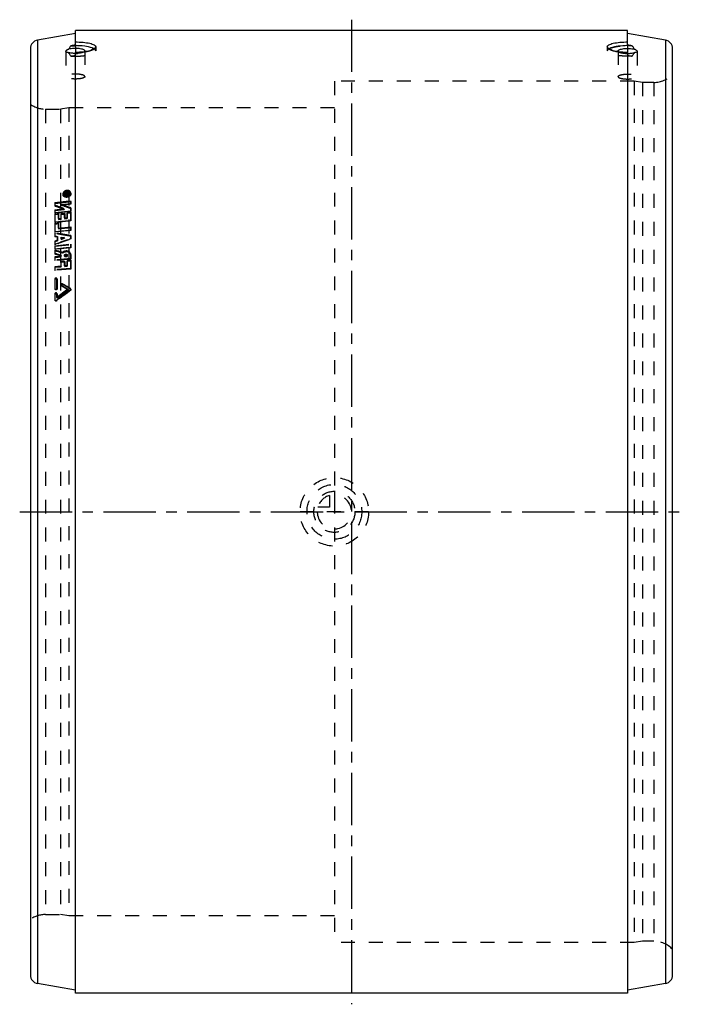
# Model space of a CAD drawing. Header units: millimetres. Extents: x 345 to 655, y 270 to 730.
import ezdxf

# ---------------------------------------------------------------- set-up
doc = ezdxf.new("R2010")
doc.units = ezdxf.units.MM
doc.header["$LTSCALE"] = 65.185185
doc.linetypes.add('CENTER', pattern=[0.6, 0.375, -0.075, 0.075, -0.075])
doc.linetypes.add('HIDDEN', pattern=[0.2, 0.1, -0.1])
for name, color, linetype in [('ACHSEN_S', 7, 'CONTINUOUS'), ('BOHRUNG', 7, 'CONTINUOUS'), ('DEFAULT_2', 8, 'HIDDEN'), ('KOERPER', 7, 'CONTINUOUS'), ('KONST.EL_MIT_GEO', 7, 'CONTINUOUS'), ('KURVEN', 7, 'CONTINUOUS')]:
    doc.layers.add(name, color=color, linetype=linetype)

msp = doc.modelspace()

# ---------------------------------------------------------------- linework, layer by layer
at = {"layer": 'ACHSEN_S', "color": 2, "linetype": 'CENTER'}
for p, q in [((500, 729.74), (500, 269.58)), ((345, 499.74), (655, 499.74))]:
    msp.add_line(p, q, dxfattribs=at)
at = {"layer": 'BOHRUNG', "color": 8, "linetype": 'HIDDEN'}
for p, q in [((357.06, 687.94), (364, 687.94)), ((357.06, 311.54), (364, 311.54))]:
    msp.add_line(p, q, dxfattribs=at)
at = {"layer": 'DEFAULT_2', "color": 8, "linetype": 'HIDDEN'}
for p, q in [((367.26, 648.91), (367.54, 648.94)), ((367.26, 648.91), (367.38, 648.43)), ((367.54, 648.94), (367.66, 648.46)), ((368.47, 648.44), (368.35, 648.91)), ((368.88, 648.54), (368.76, 649.02)), ((361.42, 644.29), (368.8, 645.15)), ((361.42, 644.29), (361.53, 643.87)), ((361.42, 644.29), (361.42, 643)), ((361.53, 643.87), (368.91, 644.73)), ((365.2, 648.1), (365.32, 647.63)), ((365.61, 648.21), (365.73, 647.74)), ((366, 648.8), (366.13, 648.32)), ((366, 648.8), (366, 648.58)), ((366.93, 648.75), (366, 648.8)), ((366, 648.58), (366.13, 648.11)), ((366, 648.58), (366.42, 648.56)), ((366, 648.34), (366.84, 648.44)), ((366, 648.34), (366.13, 647.87)), ((366, 648.34), (366, 648.13)), ((366, 648.13), (366.33, 648.16)), ((366, 648.13), (366.13, 647.66)), ((366.13, 648.11), (366.13, 648.32)), ((366.13, 648.32), (367.06, 648.28)), ((366.96, 648.07), (366.13, 648.11)), ((366.13, 647.87), (366.96, 647.97)), ((368.08, 647.89), (366.13, 647.66)), ((366.13, 647.66), (366.13, 647.87)), ((366.33, 648.16), (366.98, 648.24)), ((366.42, 648.56), (366.7, 648.55)), ((366.7, 648.55), (366.84, 648.54)), ((366.84, 648.54), (366.96, 648.07)), ((366.84, 648.54), (366.84, 648.44)), ((366.84, 648.44), (366.96, 647.97)), ((366.93, 648.75), (367.06, 648.28)), ((366.96, 647.97), (366.96, 648.07)), ((366.98, 648.24), (367.17, 648.27)), ((367.12, 648.58), (367.24, 648.1)), ((367.12, 648.47), (367.12, 648.58)), ((367.12, 648.47), (367.68, 648.54)), ((367.12, 648.47), (367.24, 648)), ((367.17, 648.27), (367.31, 648.28)), ((367.24, 648.1), (367.24, 648)), ((367.24, 648), (367.8, 648.07)), ((367.26, 648.7), (367.54, 648.73)), ((367.26, 648.7), (367.38, 648.22)), ((367.31, 648.28), (367.63, 648.32)), ((367.38, 648.43), (367.66, 648.46)), ((367.66, 648.26), (367.38, 648.22)), ((367.54, 648.73), (367.66, 648.26)), ((367.63, 648.32), (367.78, 648.34)), ((367.68, 648.64), (367.8, 648.17)), ((367.68, 648.64), (367.68, 648.54)), ((367.68, 648.54), (367.8, 648.07)), ((367.78, 648.34), (367.96, 648.36)), ((367.8, 648.07), (367.8, 648.17)), ((367.95, 648.68), (368.08, 648.2)), ((367.96, 648.36), (367.95, 648.68)), ((367.96, 648.36), (368.08, 647.89)), ((368.08, 648.2), (368.08, 647.89)), ((368.8, 645.15), (368.91, 644.73)), ((368.81, 643.86), (368.8, 645.15)), ((368.91, 644.73), (368.91, 643.45)), ((361.42, 643), (361.53, 642.6)), ((361.42, 640.95), (365.65, 641.44)), ((361.42, 640.95), (361.53, 640.58)), ((361.42, 640.95), (361.43, 639.65)), ((361.43, 639.65), (363.03, 639.83)), ((361.43, 639.65), (361.53, 639.28)), ((361.53, 642.6), (361.53, 643.87)), ((361.53, 640.58), (365.76, 641.06)), ((361.53, 639.28), (361.53, 640.58)), ((368.91, 640.11), (361.53, 639.28)), ((363.03, 639.83), (368.81, 640.48)), ((364.58, 643.37), (368.81, 643.86)), ((364.58, 643.37), (364.68, 642.97)), ((368.91, 643.45), (364.68, 642.97)), ((365.65, 641.44), (365.76, 641.06)), ((367.14, 639.63), (368.81, 639.82)), ((367.14, 639.63), (367.24, 639.27)), ((368.81, 643.86), (368.91, 643.45)), ((368.81, 641.79), (368.91, 641.42)), ((368.81, 640.48), (368.81, 641.79)), ((368.81, 640.48), (368.91, 640.11)), ((368.81, 639.82), (368.91, 639.46)), ((368.82, 639.19), (368.81, 639.82)), ((368.91, 641.42), (368.91, 640.11)), ((361.43, 638.99), (363.1, 639.18)), ((361.43, 638.99), (361.53, 638.63)), ((361.43, 635.24), (368.82, 636.04)), ((361.43, 635.24), (361.53, 634.91)), ((361.53, 638.63), (363.2, 638.82)), ((361.53, 634.91), (361.53, 638.63)), ((368.91, 635.71), (361.53, 634.91)), ((363.1, 639.18), (363.2, 638.82)), ((363.1, 636.75), (364.29, 636.88)), ((363.1, 636.75), (363.2, 636.42)), ((363.2, 638.82), (363.2, 636.42)), ((363.2, 636.42), (364.38, 636.55)), ((364.29, 639.09), (365.96, 639.28)), ((364.29, 639.09), (364.38, 638.74)), ((364.29, 639.09), (364.29, 636.88)), ((364.29, 636.88), (364.38, 636.55)), ((364.38, 638.74), (366.06, 638.92)), ((364.38, 636.55), (364.38, 638.74)), ((365.96, 639.28), (366.06, 638.92)), ((365.96, 637.07), (365.96, 639.28)), ((365.96, 637.07), (367.15, 637.2)), ((365.96, 637.07), (366.06, 636.73)), ((366.06, 638.92), (366.06, 636.73)), ((366.06, 636.73), (367.24, 636.86)), ((367.15, 637.2), (367.24, 636.86)), ((367.24, 639.27), (368.91, 639.46)), ((367.24, 636.86), (367.24, 639.27)), ((368.82, 636.04), (368.91, 635.71)), ((368.91, 639.46), (368.91, 635.71)), ((361.44, 634.57), (363.11, 634.75)), ((361.44, 634.57), (361.44, 630.74)), ((361.44, 634.57), (361.53, 634.25)), ((361.44, 630.74), (368.82, 631.51)), ((361.44, 630.74), (361.53, 630.44)), ((361.53, 634.25), (363.2, 634.43)), ((361.53, 630.44), (361.53, 634.25)), ((368.91, 631.21), (361.53, 630.44)), ((363.11, 632.27), (363.11, 634.75)), ((363.11, 634.75), (363.2, 634.43)), ((363.11, 632.27), (368.82, 632.88)), ((363.11, 632.27), (363.2, 631.97)), ((363.2, 634.43), (363.2, 631.97)), ((363.2, 631.97), (368.91, 632.57)), ((368.82, 631.51), (368.82, 632.88)), ((368.82, 632.88), (368.91, 632.57)), ((368.82, 631.51), (368.91, 631.21)), ((368.91, 632.57), (368.91, 631.21)), ((361.44, 630.05), (361.44, 628.61)), ((361.44, 630.05), (361.53, 629.76)), ((361.44, 628.61), (361.53, 628.32)), ((362.63, 626.72), (361.44, 626.28)), ((361.44, 626.28), (361.44, 624.82)), ((361.44, 626.28), (361.53, 626)), ((361.53, 628.32), (361.53, 629.76)), ((361.53, 626), (362.71, 626.43)), ((361.53, 624.54), (361.53, 626)), ((362.62, 628.42), (362.63, 626.72)), ((362.62, 628.42), (362.71, 628.13)), ((362.63, 626.72), (362.71, 626.43)), ((362.71, 626.43), (362.71, 628.13)), ((364.3, 627.34), (364.3, 628.14)), ((364.3, 628.14), (364.38, 627.86)), ((364.3, 628.14), (365.05, 628.02)), ((365.79, 627.89), (364.3, 627.34)), ((364.3, 627.34), (364.38, 627.05)), ((364.38, 627.86), (364.38, 627.05)), ((364.38, 627.05), (365.88, 627.61)), ((365.05, 628.02), (365.79, 627.89)), ((365.79, 627.89), (365.88, 627.61)), ((368.83, 627.56), (368.83, 628.84)), ((368.83, 628.84), (368.91, 628.55)), ((368.83, 627.56), (368.91, 627.27)), ((368.91, 628.55), (368.91, 627.27)), ((361.44, 624.12), (368.83, 624.85)), ((361.44, 624.82), (361.53, 624.54)), ((361.44, 624.12), (361.44, 622.72)), ((361.44, 624.12), (361.53, 623.84)), ((361.44, 622.72), (368.83, 623.44)), ((361.44, 622.72), (361.53, 622.44)), ((361.44, 622.01), (361.44, 620.45)), ((361.44, 622.01), (361.53, 621.74)), ((361.53, 623.84), (368.91, 624.57)), ((361.53, 622.44), (361.53, 623.84)), ((368.91, 623.16), (361.53, 622.44)), ((361.53, 620.18), (361.53, 621.74)), ((368.83, 623.44), (368.83, 624.85)), ((368.83, 624.85), (368.91, 624.57)), ((368.83, 623.44), (368.91, 623.16)), ((368.91, 624.57), (368.91, 623.16)), ((361.44, 620.45), (361.53, 620.18)), ((364.29, 619.11), (361.44, 618.84)), ((361.44, 618.84), (361.44, 617.41)), ((361.44, 618.84), (361.53, 618.57)), ((368.82, 618.09), (361.44, 617.41)), ((361.44, 617.41), (361.53, 617.14)), ((361.53, 618.57), (364.38, 618.84)), ((361.53, 617.14), (361.53, 618.57)), ((368.91, 617.82), (361.53, 617.14)), ((364.3, 619.59), (364.29, 619.11)), ((364.29, 619.11), (364.38, 618.84)), ((365.96, 616.87), (364.29, 616.72)), ((364.29, 616.72), (364.29, 614.55)), ((364.29, 616.72), (364.38, 616.44)), ((364.3, 619.59), (364.38, 619.32)), ((364.38, 618.84), (364.38, 619.32)), ((364.99, 620.95), (365.08, 620.68)), ((365.96, 614.7), (365.96, 616.87)), ((365.96, 616.87), (366.06, 616.6)), ((365.97, 619.26), (365.97, 619.66)), ((365.97, 619.66), (366.06, 619.39)), ((367.15, 619.38), (365.97, 619.26)), ((365.97, 619.26), (366.06, 618.99)), ((366.06, 619.39), (366.06, 618.99)), ((366.06, 618.99), (367.24, 619.1)), ((367.24, 619.5), (367.13, 619.89)), ((367.15, 619.77), (367.15, 619.38)), ((367.15, 619.38), (367.24, 619.1)), ((368.82, 617.37), (367.15, 617.22)), ((367.15, 617.22), (367.15, 614.81)), ((367.15, 617.22), (367.24, 616.95)), ((367.24, 619.1), (367.24, 619.5)), ((367.24, 616.95), (368.91, 617.1)), ((367.24, 614.53), (367.24, 616.95)), ((368.83, 620.16), (368.74, 620.43)), ((368.82, 618.09), (368.82, 619.93)), ((368.82, 619.93), (368.91, 619.66)), ((368.82, 618.09), (368.91, 617.82)), ((368.82, 613.5), (368.82, 617.37)), ((368.82, 617.37), (368.91, 617.1)), ((368.91, 619.66), (368.91, 617.82)), ((368.91, 617.1), (368.91, 613.22)), ((364.29, 614.55), (361.43, 614.29)), ((361.43, 614.29), (361.43, 612.84)), ((361.43, 614.29), (361.53, 614.02)), ((368.82, 613.5), (361.43, 612.84)), ((361.43, 612.84), (361.53, 612.57)), ((361.53, 614.02), (364.38, 614.28)), ((361.53, 612.57), (361.53, 614.02)), ((368.91, 613.22), (361.53, 612.57)), ((364.29, 614.55), (364.38, 614.28)), ((364.38, 616.44), (366.06, 616.6)), ((364.38, 614.28), (364.38, 616.44)), ((367.15, 614.81), (365.96, 614.7)), ((365.96, 614.7), (366.06, 614.43)), ((366.06, 616.6), (366.06, 614.43)), ((366.06, 614.43), (367.24, 614.53)), ((367.15, 614.81), (367.24, 614.53)), ((368.82, 613.5), (368.91, 613.22)), ((361.42, 608.54), (361.53, 608.25)), ((361.53, 603.92), (361.53, 608.25)), ((362.5, 608.33), (362.38, 608.74)), ((362.5, 608.33), (362.5, 604)), ((361.41, 604.21), (361.53, 603.92)), ((361.44, 604.09), (361.55, 603.79)), ((367.5, 603.76), (362.38, 599.91)), ((362.39, 604.29), (362.5, 604)), ((362.91, 599.21), (367.96, 603.01)), ((364.28, 605.75), (364.39, 605.46)), ((364.45, 605.55), (364.56, 605.26)), ((365.03, 606.3), (365.14, 606.01)), ((367.5, 603.76), (367.62, 603.46)), ((367.96, 603.01), (368.03, 603.06)), ((368.03, 603.06), (368.6, 603.49)), ((368.6, 604.2), (368.71, 603.9)), ((368.6, 603.49), (368.71, 603.19)), ((368.89, 603.7), (368.77, 604)), ((361.41, 601.6), (361.4, 598.96)), ((361.4, 598.96), (361.53, 598.64)), ((361.41, 601.6), (361.53, 601.29)), ((361.43, 598.82), (361.56, 598.5)), ((361.53, 598.64), (361.53, 601.29)), ((362.18, 598.66), (362.91, 599.21)), ((362.18, 598.66), (362.31, 598.35)), ((362.48, 601.5), (362.36, 601.81)), ((362.38, 601.67), (362.5, 601.37)), ((362.38, 599.91), (362.38, 601.67)), ((362.38, 599.91), (362.5, 599.6)), ((362.5, 601.37), (362.5, 599.6))]:
    msp.add_line(p, q, dxfattribs=at)
for centre, radius, start, end in [((367.09, 647.91), 1.68, 121.3816, 128.2306), ((367.19, 647.82), 1.8, 90.0257, 96.8723), ((367.79, 648.78), 0.999, 4.7706, 14.0367), ((366.69, 649.65), 2.48, 289.4491, 295.4649), ((366.75, 649.51), 2.33, 295.4409, 303.7859), ((366.86, 649.35), 2.14, 303.8174, 308.6924), ((367.13, 649.05), 1.73, 316.0927, 321.6042), ((367.45, 648.85), 1.35, 333.2, 339.0201), ((367.54, 648.81), 1.25, 339.0477, 342.9029), ((152.85, 73.17), 606.81, 69.46981, 69.89622), ((170.66, 113.17), 562.79, 69.7171, 70.1756), ((155.44, 74.06), 606.51, 69.40218, 69.82899), ((173.27, 113.96), 562.57, 69.6493, 70.1081), ((141.93, -729.57), 1377.23, 80.51746, 80.8289), ((152.22, -676.2), 1322.63, 80.57063, 80.89482), ((104.73, -245.27), 904.48, 73.27694, 73.51157), ((114.64, -213.78), 871.23, 73.29461, 73.53821), ((100.85, -249.41), 908.06, 73.13468, 73.3229), ((110.24, -219.52), 876.5, 73.14455, 73.33959), ((367.21, 619.93), 1.61, 0.0032, 18.0606), ((367.3, 619.66), 1.61, 0.0535, 18.0632), ((45.7, 60.41), 631.5, 59.36339, 59.68481), ((48.24, 65.26), 625.83, 59.31399, 59.639), ((47.88, 62.37), 629.63, 59.37778, 59.75422), ((50.75, 67.77), 623.33, 59.32895, 59.70998)]:
    msp.add_arc(centre, radius, start, end, dxfattribs=at)
for points, knots in [([(366.97, 649.92), (366.71, 649.89), (366.2, 649.75), (365.57, 649.32), (365.18, 648.74), (365.15, 648.29), (365.2, 648.1)], [0, 0, 0, 0, 0.282182, 0.550639, 0.788603, 1, 1, 1, 1]), ([(365.32, 647.63), (365.27, 647.82), (365.3, 648.27), (365.7, 648.84), (366.33, 649.25), (366.84, 649.4), (367.1, 649.43)], [0, 0, 0, 0, 0.209695, 0.447225, 0.716536, 1, 1, 1, 1]), ([(365.73, 647.74), (365.7, 647.89), (365.72, 648.23), (366.03, 648.67), (366.51, 648.98), (366.9, 649.1), (367.1, 649.12)], [0, 0, 0, 0, 0.20967, 0.447261, 0.71659, 1, 1, 1, 1]), ([(368.76, 649.02), (368.68, 649.33), (368.12, 649.91), (367.36, 649.97), (366.97, 649.92)], [0, 0, 0, 0, 0.449284, 1, 1, 1, 1]), ([(368.35, 648.91), (368.39, 648.76), (368.36, 648.42), (367.95, 647.8), (367.37, 647.55), (366.98, 647.5)], [0, 0, 0, 0, 0.212805, 0.453093, 1, 1, 1, 1]), ([(367.1, 649.43), (367.49, 649.48), (368.24, 649.42), (368.81, 648.85), (368.88, 648.54)], [0, 0, 0, 0, 0.552892, 1, 1, 1, 1]), ([(367.1, 649.12), (367.4, 649.16), (367.97, 649.12), (368.41, 648.67), (368.47, 648.44)], [0, 0, 0, 0, 0.55275, 1, 1, 1, 1]), ([(367.19, 649.62), (367.27, 649.62), (367.58, 649.6), (367.89, 649.49), (368.07, 649.35)], [0, 0, 0, 0, 0.270828, 1, 1, 1, 1]), ([(367.95, 648.68), (367.95, 648.76), (367.83, 648.93), (367.63, 648.95), (367.54, 648.94)], [0, 0, 0, 0, 0.447434, 1, 1, 1, 1]), ([(367.1, 646.73), (366.71, 646.69), (365.97, 646.75), (365.4, 647.33), (365.32, 647.63)], [0, 0, 0, 0, 0.551675, 1, 1, 1, 1]), ([(365.55, 647.55), (365.6, 647.51), (365.79, 647.37), (366.02, 647.27), (366.19, 647.23)], [0, 0, 0, 0, 0.237491, 1, 1, 1, 1]), ([(365.61, 648.21), (365.57, 648.35), (365.59, 648.56), (365.66, 648.75), (365.69, 648.8)], [0, 0, 0, 0, 0.735292, 1, 1, 1, 1]), ([(366.98, 647.5), (366.68, 647.47), (366.1, 647.52), (365.67, 647.97), (365.61, 648.21)], [0, 0, 0, 0, 0.549793, 1, 1, 1, 1]), ([(367.1, 647.05), (366.8, 647.01), (366.23, 647.06), (365.79, 647.5), (365.73, 647.74)], [0, 0, 0, 0, 0.551815, 1, 1, 1, 1]), ([(368.88, 648.54), (368.93, 648.35), (368.9, 647.91), (368.5, 647.33), (367.87, 646.91), (367.37, 646.77), (367.1, 646.73)], [0, 0, 0, 0, 0.209476, 0.447541, 0.717002, 1, 1, 1, 1]), ([(368.47, 648.44), (368.51, 648.29), (368.48, 647.95), (368.18, 647.51), (367.7, 647.19), (367.3, 647.07), (367.1, 647.05)], [0, 0, 0, 0, 0.209501, 0.447504, 0.716948, 1, 1, 1, 1]), ([(367.24, 648.1), (367.24, 648.13), (367.26, 648.19), (367.33, 648.21), (367.35, 648.19)], [0, 0, 0, 0, 0.484351, 1, 1, 1, 1]), ([(367.66, 648.46), (367.76, 648.48), (367.95, 648.45), (368.08, 648.28), (368.08, 648.2)], [0, 0, 0, 0, 0.555077, 1, 1, 1, 1]), ([(367.66, 648.26), (367.69, 648.26), (367.73, 648.26), (367.79, 648.23), (367.77, 648.2), (367.76, 648.19)], [0, 0, 0, 0, 0.56146, 0.760406, 1, 1, 1, 1]), ([(368.74, 620.43), (368.64, 620.74), (368.2, 621.33), (367.14, 621.72), (365.99, 621.59), (365.28, 621.22), (364.99, 620.95)], [0, 0, 0, 0, 0.224761, 0.469773, 0.734666, 1, 1, 1, 1]), ([(365.08, 620.68), (365.36, 620.95), (366.08, 621.32), (367.23, 621.45), (368.29, 621.06), (368.73, 620.47), (368.83, 620.16)], [0, 0, 0, 0, 0.2652, 0.529906, 0.774908, 1, 1, 1, 1]), ([(366.04, 619.91), (366.16, 620.1), (366.52, 620.28), (366.96, 620.17), (367.1, 619.99), (367.13, 619.89)], [0, 0, 0, 0, 0.516774, 0.769434, 1, 1, 1, 1]), ([(366.06, 619.39), (366.06, 619.51), (366.18, 619.78), (366.56, 619.97), (366.99, 619.95), (367.18, 619.74), (367.22, 619.62)], [0, 0, 0, 0, 0.240915, 0.509973, 0.768796, 1, 1, 1, 1]), ([(362.38, 608.74), (362.34, 608.83), (362.18, 609.01), (361.83, 609.02), (361.52, 608.86), (361.42, 608.64), (361.42, 608.54)], [0, 0, 0, 0, 0.234017, 0.492033, 0.756805, 1, 1, 1, 1]), ([(361.53, 608.25), (361.53, 608.36), (361.63, 608.58), (361.93, 608.74), (362.28, 608.72), (362.45, 608.55), (362.48, 608.45)], [0, 0, 0, 0, 0.243544, 0.509068, 0.765283, 1, 1, 1, 1]), ([(361.44, 604.09), (361.47, 603.99), (361.64, 603.82), (361.99, 603.8), (362.29, 603.97), (362.39, 604.19), (362.39, 604.29)], [0, 0, 0, 0, 0.235313, 0.492445, 0.755946, 1, 1, 1, 1]), ([(362.5, 604), (362.5, 603.89), (362.41, 603.67), (362.1, 603.51), (361.75, 603.52), (361.59, 603.69), (361.55, 603.79)], [0, 0, 0, 0, 0.244482, 0.508597, 0.76386, 1, 1, 1, 1]), ([(365.03, 606.3), (364.87, 606.39), (364.5, 606.35), (364.25, 606.04), (364.24, 605.84), (364.28, 605.75)], [0, 0, 0, 0, 0.506337, 0.763212, 1, 1, 1, 1]), ([(364.39, 605.46), (364.35, 605.55), (364.36, 605.75), (364.61, 606.06), (364.98, 606.1), (365.14, 606.01)], [0, 0, 0, 0, 0.237019, 0.493893, 1, 1, 1, 1]), ([(368.6, 603.49), (368.68, 603.55), (368.8, 603.71), (368.8, 603.91), (368.77, 604)], [0, 0, 0, 0, 0.519618, 1, 1, 1, 1]), ([(368.89, 603.7), (368.92, 603.62), (368.92, 603.41), (368.79, 603.25), (368.71, 603.19)], [0, 0, 0, 0, 0.481422, 1, 1, 1, 1]), ([(362.36, 601.81), (362.32, 601.9), (362.16, 602.07), (361.81, 602.09), (361.5, 601.92), (361.41, 601.7), (361.41, 601.6)], [0, 0, 0, 0, 0.235828, 0.49256, 0.755475, 1, 1, 1, 1]), ([(361.43, 598.82), (361.48, 598.69), (361.75, 598.49), (362.06, 598.58), (362.18, 598.66)], [0, 0, 0, 0, 0.47569, 1, 1, 1, 1]), ([(361.53, 601.29), (361.53, 601.4), (361.62, 601.62), (361.93, 601.78), (362.28, 601.77), (362.44, 601.6), (362.48, 601.5)], [0, 0, 0, 0, 0.244995, 0.508462, 0.763292, 1, 1, 1, 1]), ([(362.31, 598.35), (362.19, 598.26), (361.87, 598.17), (361.61, 598.38), (361.56, 598.5)], [0, 0, 0, 0, 0.523081, 1, 1, 1, 1])]:
    msp.add_open_spline(points, degree=3, knots=knots, dxfattribs=at)
for points in [[(365.69, 648.8), (365.71, 648.85), (365.75, 648.91), (365.78, 648.96)], [(365.78, 648.96), (365.86, 649.06), (365.95, 649.15), (366.05, 649.23)], [(366.21, 649.35), (366.44, 649.49), (366.71, 649.58), (366.98, 649.61)], [(367.26, 648.91), (367.14, 648.89), (367.02, 648.84), (366.93, 648.75)], [(368.07, 649.35), (368.11, 649.31), (368.15, 649.27), (368.18, 649.23)], [(368.18, 649.23), (368.26, 649.14), (368.32, 649.03), (368.35, 648.91)], [(368.74, 648.44), (368.78, 648.58), (368.8, 648.72), (368.79, 648.86)], [(365.2, 648.1), (365.22, 648.02), (365.25, 647.95), (365.28, 647.87)], [(365.28, 647.87), (365.32, 647.81), (365.36, 647.75), (365.4, 647.7)], [(365.4, 647.7), (365.45, 647.64), (365.5, 647.59), (365.55, 647.55)], [(366.19, 647.23), (366.45, 647.17), (366.72, 647.15), (366.98, 647.18)], [(366.98, 647.18), (367.16, 647.21), (367.34, 647.25), (367.51, 647.31)], [(367.06, 648.28), (367.14, 648.36), (367.26, 648.42), (367.38, 648.43)], [(367.12, 648.58), (367.12, 648.64), (367.2, 648.69), (367.26, 648.7)], [(367.54, 648.73), (367.59, 648.74), (367.68, 648.7), (367.68, 648.64)], [(368.2, 647.68), (368.26, 647.74), (368.32, 647.79), (368.38, 647.85)], [(368.49, 647.98), (368.55, 648.06), (368.61, 648.15), (368.66, 648.24)], [(367.14, 639.63), (367.14, 638.82), (367.14, 638.01), (367.15, 637.2)], [(361.43, 638.99), (361.43, 637.74), (361.43, 636.49), (361.43, 635.24)], [(363.1, 636.75), (363.1, 637.56), (363.1, 638.37), (363.1, 639.18)], [(368.82, 636.04), (368.82, 637.09), (368.82, 638.14), (368.82, 639.19)], [(361.44, 628.61), (361.83, 628.55), (362.23, 628.48), (362.62, 628.42)], [(361.44, 624.82), (363.9, 625.73), (366.37, 626.64), (368.83, 627.56)], [(362.71, 628.13), (362.32, 628.2), (361.92, 628.26), (361.53, 628.32)], [(368.91, 627.27), (366.45, 626.36), (363.99, 625.45), (361.53, 624.54)], [(365.88, 627.61), (365.38, 627.69), (364.88, 627.77), (364.38, 627.86)], [(365.97, 619.66), (365.97, 619.75), (366, 619.84), (366.04, 619.91)], [(367.13, 619.89), (367.14, 619.85), (367.15, 619.81), (367.15, 619.77)], [(367.22, 619.62), (367.23, 619.58), (367.24, 619.54), (367.24, 619.5)], [(361.42, 608.54), (361.42, 607.1), (361.42, 605.65), (361.41, 604.21)], [(362.4, 608.62), (362.4, 608.66), (362.39, 608.7), (362.38, 608.74)], [(362.39, 604.29), (362.39, 605.74), (362.4, 607.18), (362.4, 608.62)], [(362.48, 608.45), (362.5, 608.42), (362.5, 608.38), (362.5, 608.33)], [(361.41, 604.21), (361.41, 604.17), (361.42, 604.13), (361.44, 604.09)], [(361.55, 603.79), (361.54, 603.83), (361.53, 603.87), (361.53, 603.92)], [(368.71, 603.19), (366.58, 601.58), (364.44, 599.96), (362.31, 598.35)], [(362.5, 599.6), (364.21, 600.89), (365.91, 602.17), (367.62, 603.46)], [(364.28, 605.75), (364.31, 605.67), (364.37, 605.6), (364.45, 605.55)], [(364.56, 605.26), (364.48, 605.31), (364.42, 605.38), (364.39, 605.46)], [(368.77, 604), (368.74, 604.08), (368.68, 604.16), (368.6, 604.2)], [(368.71, 603.9), (368.79, 603.86), (368.86, 603.78), (368.89, 603.7)], [(361.4, 598.96), (361.4, 598.91), (361.41, 598.86), (361.43, 598.82)], [(361.56, 598.5), (361.54, 598.55), (361.53, 598.6), (361.53, 598.64)], [(362.38, 601.67), (362.38, 601.72), (362.37, 601.76), (362.36, 601.81)], [(362.48, 601.5), (362.49, 601.46), (362.5, 601.41), (362.5, 601.37)]]:
    msp.add_open_spline(points, degree=3, dxfattribs=at)
at = {"layer": 'KOERPER', "color": 7, "linetype": 'Continuous'}
for p, q in [((629, 724.74), (371, 724.74)), ((629, 274.74), (371, 274.74))]:
    msp.add_line(p, q, dxfattribs=at)
at = {"layer": 'KONST.EL_MIT_GEO', "color": 7, "linetype": 'Continuous'}
for p, q in [((371, 723.3), (353.31, 720.18)), ((371, 717.94), (371, 724.74)), ((629, 717.94), (629, 724.74)), ((646.69, 720.18), (629, 723.3)), ((353.31, 720.18), (353.31, 279.3)), ((646.69, 720.18), (646.69, 279.3)), ((350, 716.24), (350, 283.24)), ((371, 274.74), (371, 714.42)), ((629, 714.42), (629, 274.74)), ((650, 283.24), (650, 716.24)), ((371, 276.18), (353.31, 279.3)), ((646.69, 279.3), (629, 276.18))]:
    msp.add_line(p, q, dxfattribs=at)
at = {"layer": 'KONST.EL_MIT_GEO', "color": 2, "linetype": 'CENTER'}
for p, q in [((371, 717.94), (371, 714.42)), ((629, 717.94), (629, 714.42))]:
    msp.add_line(p, q, dxfattribs=at)
at = {"layer": 'KONST.EL_MIT_GEO', "color": 8, "linetype": 'HIDDEN'}
for p, q in [((366.55, 714.92), (366.55, 703.16)), ((375.45, 715.14), (375.45, 703.16)), ((380.5, 717.07), (380.5, 715.14)), ((619.5, 717.07), (619.5, 715.14)), ((624.55, 715.14), (624.55, 703.16)), ((633.45, 714.92), (633.45, 703.16)), ((492, 701.04), (492, 298.44)), ((632, 701.04), (492, 701.04)), ((632, 701.04), (632, 298.44)), ((636, 700.44), (632, 701.04)), ((636, 700.44), (636, 299.04)), ((641.24, 700.44), (636, 700.44)), ((641.24, 700.44), (641.24, 299.04)), ((357.06, 687.94), (357.06, 311.54)), ((368, 688.54), (364, 687.94)), ((364, 687.94), (364, 311.54)), ((368, 688.54), (368, 310.94)), ((492, 688.54), (368, 688.54)), ((368, 310.94), (364, 311.54)), ((492, 310.94), (368, 310.94)), ((632, 298.44), (492, 298.44)), ((636, 299.04), (632, 298.44)), ((641.24, 299.04), (636, 299.04))]:
    msp.add_line(p, q, dxfattribs=at)
at = {"layer": 'KONST.EL_MIT_GEO', "color": 7, "linetype": 'Continuous'}
for centre, radius, start, end in [((354, 716.24), 4, 100, 180), ((378.53, 673.73), 44.85, 99.6613, 102.3679), ((621.47, 673.73), 44.85, 77.6321, 80.3387), ((646, 716.24), 4, 0, 80), ((369.47, 711.66), 4.56, 116.7287, 119.3652), ((370.98, 681.75), 35.85, 90.2839, 93.3005), ((371, 731.06), 17.08, 268.4289, 270.0019), ((629.01, 681.65), 35.95, 86.7014, 90.014), ((629, 731.06), 17.08, 269.9981, 271.5711), ((365.62, 744.47), 31.9, 275.9322, 279.7026), ((634.38, 744.47), 31.9, 260.2974, 264.0678), ((354, 283.24), 4, 180, 260), ((646, 283.24), 4, 280, 360)]:
    msp.add_arc(centre, radius, start, end, dxfattribs=at)
at = {"layer": 'KONST.EL_MIT_GEO', "color": 8, "linetype": 'HIDDEN'}
for centre, radius, start, end in [((368.44, 720.06), 5.79, 262.3962, 265.2253), ((371.01, 730.59), 16.6, 269.9684, 274.2378), ((371.49, 740.23), 25.79, 276.7662, 278.0817), ((376.33, 721.79), 6.66, 293.9575, 295.7823), ((378.47, 718.17), 2.45, 308.1636, 310.7474), ((379.16, 717.45), 1.45, 317.8077, 322.4426), ((379.84, 717.07), 0.657, 349.6332, 359.9322), ((620.16, 717.07), 0.657, 180.0678, 190.3668), ((628.51, 740.23), 25.79, 261.9183, 263.2338), ((628.99, 730.59), 16.6, 265.7622, 270.0316), ((629, 745.88), 31.46, 268.3548, 269.9985), ((631.56, 720.06), 5.79, 274.7747, 277.6038), ((365.78, 743.12), 30.54, 275.9044, 276.5633), ((365.7, 743.81), 31.23, 276.5629, 277.1713), ((365.66, 744.16), 31.59, 277.1704, 277.3566), ((365.63, 744.39), 31.82, 277.3569, 277.7788), ((365.58, 744.72), 32.16, 277.7789, 278.1717), ((365.54, 744.97), 32.41, 278.1714, 278.3902), ((365.51, 745.22), 32.66, 278.3906, 278.9613), ((365.47, 745.48), 32.92, 278.9611, 279.6747), ((634.53, 745.49), 32.93, 260.3253, 261.0388), ((634.49, 745.22), 32.66, 261.0386, 261.6095), ((634.45, 744.96), 32.4, 261.6099, 261.8287), ((634.42, 744.71), 32.14, 261.8284, 262.2214), ((634.38, 744.4), 31.83, 262.2215, 262.6432), ((634.35, 744.18), 31.61, 262.6434, 262.8295), ((634.3, 743.81), 31.24, 262.8286, 263.4368), ((634.22, 743.11), 30.54, 263.4363, 264.0956), ((641.24, 712.44), 12, 270, 316.8953), ((357.06, 699.94), 12, 233.9334, 270), ((357.06, 299.54), 12, 90, 126.0666), ((641.24, 287.04), 12, 43.1047, 90)]:
    msp.add_arc(centre, radius, start, end, dxfattribs=at)
at = {"layer": 'KONST.EL_MIT_GEO', "color": 7, "linetype": 'Continuous'}
for points, knots in [([(371, 719.34), (372.21, 719.34), (374.47, 719.24), (377.1, 718.9), (378.83, 718.42), (379.83, 718.02), (380.5, 717.46), (380.5, 717.07)], [0, 0, 0, 0, 0.359985, 0.668197, 0.789664, 0.88483, 1, 1, 1, 1]), ([(619.5, 717.07), (619.5, 717.46), (620.17, 718.02), (621.17, 718.42), (622.9, 718.9), (625.53, 719.24), (627.79, 719.34), (629, 719.34)], [0, 0, 0, 0, 0.11517, 0.210336, 0.331803, 0.640015, 1, 1, 1, 1]), ([(366.55, 714.92), (366.55, 715.05), (366.77, 715.36), (367.05, 715.54), (367.24, 715.64)], [0, 0, 0, 0, 0.380552, 1, 1, 1, 1]), ([(367.96, 714.3), (367.76, 714.31), (367.4, 714.37), (366.9, 714.49), (366.55, 714.74), (366.55, 714.92)], [0, 0, 0, 0, 0.372496, 0.661453, 1, 1, 1, 1]), ([(367.42, 715.74), (367.46, 715.76), (367.64, 715.85), (367.82, 715.92), (367.96, 715.98)], [0, 0, 0, 0, 0.234835, 1, 1, 1, 1]), ([(368.92, 717.54), (368.81, 717.41), (368.41, 716.95), (368.1, 716.4), (367.96, 715.98)], [0, 0, 0, 0, 0.273951, 1, 1, 1, 1]), ([(375.45, 715.14), (375.45, 715.27), (375.22, 715.57), (374.64, 715.82), (373.8, 716.06), (372.31, 716.28), (370.32, 716.33), (368.71, 716.16), (367.96, 715.98)], [0, 0, 0, 0, 0.048345, 0.127736, 0.241378, 0.382918, 0.706112, 1, 1, 1, 1]), ([(370.53, 713.99), (370.3, 714), (369.43, 714.04), (368.57, 714.15), (367.96, 714.3)], [0, 0, 0, 0, 0.272668, 1, 1, 1, 1]), ([(367.96, 714.3), (368.01, 714.16), (368.23, 713.59), (368.6, 713.09), (368.92, 712.74)], [0, 0, 0, 0, 0.229701, 1, 1, 1, 1]), ([(378.86, 716.52), (377.74, 716.95), (375.04, 717.45), (372.33, 717.61), (370.81, 717.6)], [0, 0, 0, 0, 0.440319, 1, 1, 1, 1]), ([(374.53, 714.62), (374.25, 714.59), (373.07, 714.47), (371.89, 714.42), (371, 714.42)], [0, 0, 0, 0, 0.242835, 1, 1, 1, 1]), ([(379.23, 715.79), (378.59, 715.49), (377.03, 715), (375.43, 714.73), (374.53, 714.62)], [0, 0, 0, 0, 0.437092, 1, 1, 1, 1]), ([(375.45, 715.14), (375.45, 715.1), (375.41, 714.91), (375.24, 714.78), (375.11, 714.7)], [0, 0, 0, 0, 0.200802, 1, 1, 1, 1]), ([(379.76, 716.09), (379.69, 716.13), (379.4, 716.3), (379.1, 716.43), (378.86, 716.52)], [0, 0, 0, 0, 0.224149, 1, 1, 1, 1]), ([(380.4, 716.72), (380.3, 716.53), (379.93, 716.17), (379.49, 715.92), (379.23, 715.79)], [0, 0, 0, 0, 0.420212, 1, 1, 1, 1]), ([(620.77, 715.79), (620.51, 715.92), (620.07, 716.17), (619.7, 716.53), (619.6, 716.72)], [0, 0, 0, 0, 0.579788, 1, 1, 1, 1]), ([(621.14, 716.52), (621.06, 716.49), (620.75, 716.37), (620.45, 716.22), (620.24, 716.09)], [0, 0, 0, 0, 0.276077, 1, 1, 1, 1]), ([(625.47, 714.62), (624.57, 714.73), (622.97, 715), (621.41, 715.49), (620.77, 715.79)], [0, 0, 0, 0, 0.562908, 1, 1, 1, 1]), ([(629, 717.6), (627.52, 717.6), (624.87, 717.44), (622.24, 716.94), (621.14, 716.52)], [0, 0, 0, 0, 0.559815, 1, 1, 1, 1]), ([(624.55, 715.14), (624.55, 715.27), (624.78, 715.57), (625.36, 715.82), (626.2, 716.06), (627.69, 716.28), (629.68, 716.33), (631.29, 716.16), (632.04, 715.98)], [0, 0, 0, 0, 0.048345, 0.127736, 0.241378, 0.382918, 0.706112, 1, 1, 1, 1]), ([(624.55, 715.14), (624.55, 715.1), (624.59, 714.91), (624.76, 714.78), (624.89, 714.7)], [0, 0, 0, 0, 0.200802, 1, 1, 1, 1]), ([(629, 714.42), (628.7, 714.42), (627.52, 714.44), (626.34, 714.52), (625.47, 714.62)], [0, 0, 0, 0, 0.254822, 1, 1, 1, 1]), ([(629.47, 713.99), (629.7, 714), (630.57, 714.04), (631.43, 714.15), (632.04, 714.3)], [0, 0, 0, 0, 0.272668, 1, 1, 1, 1]), ([(632.04, 715.98), (631.99, 716.11), (631.77, 716.69), (631.4, 717.19), (631.08, 717.54)], [0, 0, 0, 0, 0.229701, 1, 1, 1, 1]), ([(631.08, 712.74), (631.19, 712.86), (631.59, 713.33), (631.9, 713.87), (632.04, 714.3)], [0, 0, 0, 0, 0.273951, 1, 1, 1, 1]), ([(632.04, 715.98), (632.1, 715.95), (632.35, 715.85), (632.59, 715.74), (632.76, 715.64)], [0, 0, 0, 0, 0.272114, 1, 1, 1, 1]), ([(633.45, 714.92), (633.45, 714.74), (633.1, 714.49), (632.6, 714.37), (632.24, 714.31), (632.04, 714.3)], [0, 0, 0, 0, 0.338547, 0.627504, 1, 1, 1, 1]), ([(632.76, 715.64), (632.95, 715.54), (633.23, 715.36), (633.45, 715.05), (633.45, 714.92)], [0, 0, 0, 0, 0.619445, 1, 1, 1, 1])]:
    msp.add_open_spline(points, degree=3, knots=knots, dxfattribs=at)
at = {"layer": 'KONST.EL_MIT_GEO', "color": 8, "linetype": 'HIDDEN'}
for points, knots in [([(367.96, 715.98), (367.6, 715.84), (367.08, 715.61), (366.55, 715.13), (366.55, 714.92)], [0, 0, 0, 0, 0.649544, 1, 1, 1, 1]), ([(368.92, 712.74), (370.32, 712.66), (372.41, 712.66), (375.08, 712.9), (376.85, 713.17), (378.36, 713.56), (379.6, 714.02), (380.5, 714.67), (380.5, 715.14)], [0, 0, 0, 0, 0.344884, 0.509149, 0.657833, 0.784385, 0.884068, 1, 1, 1, 1]), ([(371, 714.42), (371.3, 714.42), (372.48, 714.44), (373.66, 714.52), (374.53, 714.62)], [0, 0, 0, 0, 0.254822, 1, 1, 1, 1]), ([(375.11, 714.7), (374.77, 714.48), (373.79, 714.21), (372.82, 714.08), (372.24, 714.03)], [0, 0, 0, 0, 0.410351, 1, 1, 1, 1]), ([(375.12, 714.7), (375.86, 714.8), (377.19, 715.05), (378.48, 715.46), (379.03, 715.7)], [0, 0, 0, 0, 0.554129, 1, 1, 1, 1]), ([(378.86, 716.52), (379.09, 716.44), (379.75, 716.15), (380.5, 715.61), (380.5, 715.14)], [0, 0, 0, 0, 0.349402, 1, 1, 1, 1]), ([(379.23, 715.79), (379.3, 715.83), (379.56, 715.96), (379.81, 716.12), (379.98, 716.25)], [0, 0, 0, 0, 0.277336, 1, 1, 1, 1]), ([(380.45, 715.38), (380.43, 715.45), (380.26, 715.74), (379.98, 715.95), (379.76, 716.09)], [0, 0, 0, 0, 0.205023, 1, 1, 1, 1]), ([(619.5, 715.14), (619.5, 715.61), (620.4, 716.26), (621.64, 716.72), (623.15, 717.1), (624.92, 717.38), (627.59, 717.62), (629.68, 717.62), (631.08, 717.54)], [0, 0, 0, 0, 0.115932, 0.215615, 0.342167, 0.490851, 0.655116, 1, 1, 1, 1]), ([(631.08, 712.74), (629.68, 712.66), (627.59, 712.66), (624.92, 712.9), (623.15, 713.17), (621.64, 713.56), (620.4, 714.02), (619.5, 714.67), (619.5, 715.14)], [0, 0, 0, 0, 0.344884, 0.509149, 0.657833, 0.784385, 0.884068, 1, 1, 1, 1]), ([(619.51, 716.95), (619.56, 716.69), (620.07, 716.12), (621.86, 715.24), (623.59, 714.88), (624.88, 714.7)], [0, 0, 0, 0, 0.134836, 0.347387, 1, 1, 1, 1]), ([(620.24, 716.09), (620.16, 716.04), (619.88, 715.85), (619.63, 715.6), (619.55, 715.38)], [0, 0, 0, 0, 0.303267, 1, 1, 1, 1]), ([(624.89, 714.7), (625.23, 714.48), (626.21, 714.21), (627.18, 714.08), (627.76, 714.03)], [0, 0, 0, 0, 0.410351, 1, 1, 1, 1]), ([(625.47, 714.62), (625.68, 714.6), (626.56, 714.5), (627.43, 714.45), (628.1, 714.43)], [0, 0, 0, 0, 0.243451, 1, 1, 1, 1]), ([(375.45, 703.16), (375.45, 703.35), (375.14, 703.62), (374.67, 703.82), (373.86, 704.07), (372.63, 704.26), (371, 704.34), (369.37, 704.26), (368.14, 704.07), (367.33, 703.82), (366.86, 703.62), (366.55, 703.35), (366.55, 703.16)], [0, 0, 0, 0, 0.05835, 0.106335, 0.16722, 0.321009, 0.5, 0.678991, 0.83278, 0.893665, 0.94165, 1, 1, 1, 1]), ([(624.55, 703.16), (624.55, 703.35), (624.86, 703.62), (625.33, 703.82), (626.14, 704.07), (627.37, 704.26), (629, 704.34), (630.63, 704.26), (631.86, 704.07), (632.67, 703.82), (633.14, 703.62), (633.45, 703.35), (633.45, 703.16)], [0, 0, 0, 0, 0.05835, 0.106335, 0.16722, 0.321009, 0.5, 0.678991, 0.83278, 0.893665, 0.94165, 1, 1, 1, 1]), ([(375.45, 703.16), (375.45, 702.98), (375.14, 702.7), (374.67, 702.5), (373.86, 702.25), (372.63, 702.06), (371, 701.98), (369.37, 702.06), (368.14, 702.25), (367.33, 702.5), (366.86, 702.7), (366.55, 702.98), (366.55, 703.16)], [0, 0, 0, 0, 0.05835, 0.106335, 0.16722, 0.321009, 0.5, 0.678991, 0.83278, 0.893665, 0.94165, 1, 1, 1, 1]), ([(624.55, 703.16), (624.55, 702.98), (624.86, 702.7), (625.33, 702.5), (626.14, 702.25), (627.37, 702.06), (629, 701.98), (630.63, 702.06), (631.86, 702.25), (632.67, 702.5), (633.14, 702.7), (633.45, 702.98), (633.45, 703.16)], [0, 0, 0, 0, 0.05835, 0.106335, 0.16722, 0.321009, 0.5, 0.678991, 0.83278, 0.893665, 0.94165, 1, 1, 1, 1])]:
    msp.add_open_spline(points, degree=3, knots=knots, dxfattribs=at)
for points in [[(366.55, 714.92), (366.55, 714.89), (366.56, 714.85), (366.57, 714.82)], [(368.92, 717.54), (369.55, 717.57), (370.18, 717.59), (370.81, 717.6)], [(380.06, 716.32), (380.12, 716.37), (380.18, 716.42), (380.23, 716.48)], [(380.31, 716.57), (380.34, 716.62), (380.38, 716.67), (380.4, 716.72)], [(380.4, 716.72), (380.42, 716.75), (380.44, 716.78), (380.45, 716.81)], [(380.45, 716.81), (380.47, 716.86), (380.48, 716.91), (380.49, 716.95)], [(380.5, 715.14), (380.5, 715.22), (380.48, 715.31), (380.45, 715.38)], [(619.55, 715.38), (619.52, 715.31), (619.5, 715.22), (619.5, 715.14)], [(632.77, 715.64), (632.53, 715.78), (632.29, 715.88), (632.04, 715.98)], [(633.43, 714.82), (633.44, 714.85), (633.45, 714.89), (633.45, 714.92)]]:
    msp.add_open_spline(points, degree=3, dxfattribs=at)
at = {"layer": 'KONST.EL_MIT_GEO', "color": 7, "linetype": 'Continuous'}
for points in [[(380.5, 717.07), (380.5, 716.95), (380.46, 716.82), (380.4, 716.72)], [(619.6, 716.72), (619.54, 716.82), (619.5, 716.95), (619.5, 717.07)]]:
    msp.add_open_spline(points, degree=3, dxfattribs=at)
at = {"layer": 'KURVEN', "color": 8, "linetype": 'HIDDEN'}
for p, q in [((489.8, 507.43), (489.8, 501.94)), ((492, 509.34), (492, 499.74)), ((489.8, 501.94), (484.31, 501.94)), ((508, 499.74), (476, 499.74))]:
    msp.add_line(p, q, dxfattribs=at)
for radius in [16, 12.8, 9.6]:
    msp.add_circle((492, 499.74), radius, dxfattribs=at)
for start, end in [(180, 90), (105.962, 164.038)]:
    msp.add_arc((492, 499.74), 8, start, end, dxfattribs=at)

doc.saveas('drawing.dxf')
